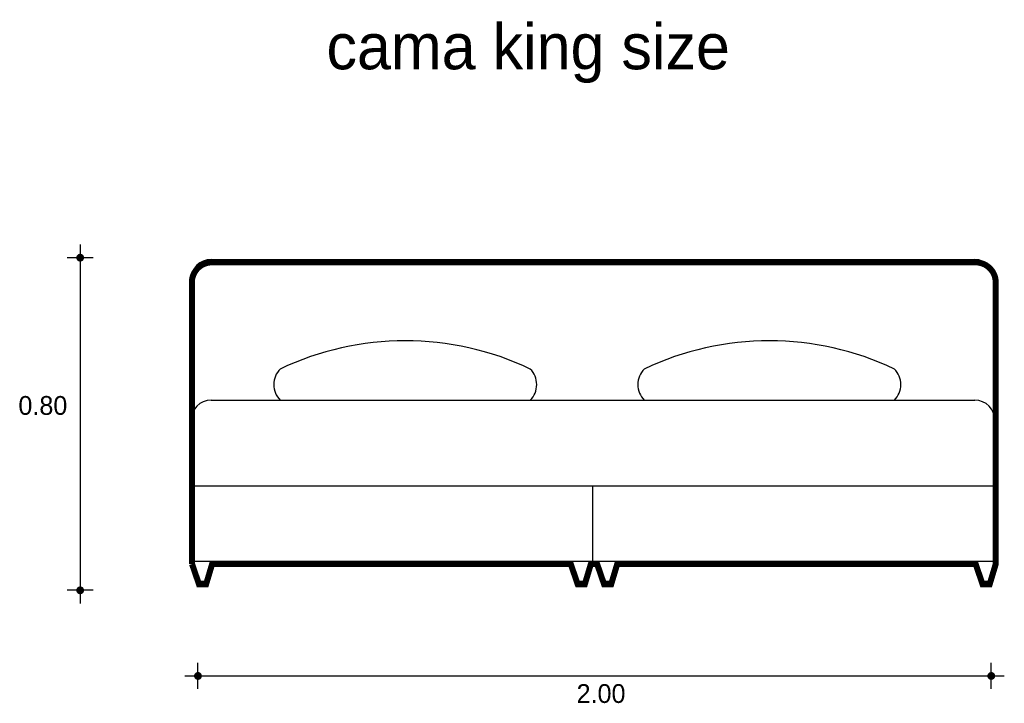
# Model space of a CAD drawing. Extents: x 7.67 to 10.12, y 5.84 to 7.54.
import ezdxf

# ---------------------------------------------------------------- set-up
doc = ezdxf.new("R2010")
doc.units = 0
doc.header["$MEASUREMENT"] = 0
for name, color, linetype in [('BORDE', 2, 'CONTINUOUS'), ('COTAS', 6, 'CONTINUOUS'), ('DIBUJO', 5, 'CONTINUOUS'), ('TEXTO', 4, 'CONTINUOUS')]:
    doc.layers.add(name, color=color, linetype=linetype)

msp = doc.modelspace()

# ---------------------------------------------------------------- linework, layer by layer
at = {"layer": 'BORDE', "const_width": 0.015}
msp.add_lwpolyline([(8.1006, 6.182), (8.1178, 6.132), (8.1356, 6.132), (8.1506, 6.182), (9.0428, 6.182), (9.06, 6.132), (9.0778, 6.132), (9.0928, 6.182), (9.1084, 6.182), (9.1256, 6.132), (9.1434, 6.132), (9.1584, 6.182), (10.0501, 6.182), (10.0673, 6.132), (10.0851, 6.132), (10.1001, 6.182), (10.1001, 6.882, 0.414214), (10.0501, 6.932), (8.1501, 6.932, 0.414214), (8.1001, 6.882), (8.1001, 6.182)], format="xyb", dxfattribs=at)
at = {"layer": 'COTAS'}
for p, q in [((7.8223, 6.9761), (7.8223, 6.0842)), ((7.8548, 6.9436), (7.7899, 6.9436)), ((7.8548, 6.1167), (7.7899, 6.1167)), ((8.1153, 5.8714), (8.1153, 5.9363)), ((10.089, 5.8714), (10.089, 5.9363)), ((8.0829, 5.9038), (10.1214, 5.9038))]:
    msp.add_line(p, q, dxfattribs=at)
at = {"layer": 'COTAS', "const_width": 0.00974}
for points in [[(7.8174, 6.9436, 1), (7.8272, 6.9436, 1)], [(7.8174, 6.1167, 1), (7.8272, 6.1167, 1)], [(8.1104, 5.9038, 1), (8.1202, 5.9038, 1)], [(10.0841, 5.9038, 1), (10.0938, 5.9038, 1)]]:
    msp.add_lwpolyline(points, format="xyb", close=True, dxfattribs=at)
at = {"layer": 'DIBUJO'}
for p, q in [((8.148, 6.9393), (10.048, 6.9393)), ((8.098, 6.8893), (8.098, 6.1893)), ((10.098, 6.8893), (10.098, 6.1893)), ((8.148, 6.5893), (10.048, 6.5893)), ((8.098, 6.3761), (10.1032, 6.3761)), ((9.098, 6.1893), (9.098, 6.3761)), ((8.098, 6.1893), (10.098, 6.1893)), ((8.0985, 6.1893), (8.1157, 6.1393)), ((8.1485, 6.1893), (8.1335, 6.1393)), ((9.0407, 6.1893), (9.0579, 6.1393)), ((9.0907, 6.1893), (9.0757, 6.1393)), ((9.1063, 6.1893), (9.1235, 6.1393)), ((9.1563, 6.1893), (9.1413, 6.1393)), ((10.048, 6.1893), (10.0652, 6.1393)), ((10.098, 6.1893), (10.083, 6.1393)), ((8.1157, 6.1393), (8.1335, 6.1393)), ((8.1157, 6.1393), (8.1335, 6.1393)), ((9.0579, 6.1393), (9.0757, 6.1393)), ((9.0579, 6.1393), (9.0757, 6.1393)), ((9.1235, 6.1393), (9.1413, 6.1393)), ((9.1235, 6.1393), (9.1413, 6.1393)), ((10.0652, 6.1393), (10.083, 6.1393)), ((10.0652, 6.1393), (10.083, 6.1393))]:
    msp.add_line(p, q, dxfattribs=at)
for centre, radius, start, end in [((8.148, 6.8893), 0.05, 90, 180), ((10.048, 6.8893), 0.05, 0, 90), ((8.631, 6.0148), 0.7224, 64.4917, 115.5083), ((9.5369, 6.0148), 0.7224, 64.4917, 115.5083), ((8.3583, 6.6281), 0.0545, 134.7992, 225.2008), ((8.9037, 6.6281), 0.0545, 314.7992, 45.2008), ((9.2642, 6.6281), 0.0545, 134.7992, 225.2008), ((9.8096, 6.6281), 0.0545, 314.7992, 45.2008), ((8.148, 6.5393), 0.05, 90, 180), ((10.048, 6.5393), 0.05, 0, 90)]:
    msp.add_arc(centre, radius, start, end, dxfattribs=at)

# ---------------------------------------------------------------- texts
at = {"layer": 'COTAS'}
for s, p in [('0.80', (7.6686, 6.5529)), ('2.00', (9.0573, 5.8367))]:
    msp.add_text(s, height=0.04675, dxfattribs=at).set_placement(p)
at = {"layer": 'TEXTO'}
msp.add_text('cama king size', height=0.113495, dxfattribs=at).set_placement((8.435, 7.412))

doc.saveas('drawing.dxf')
